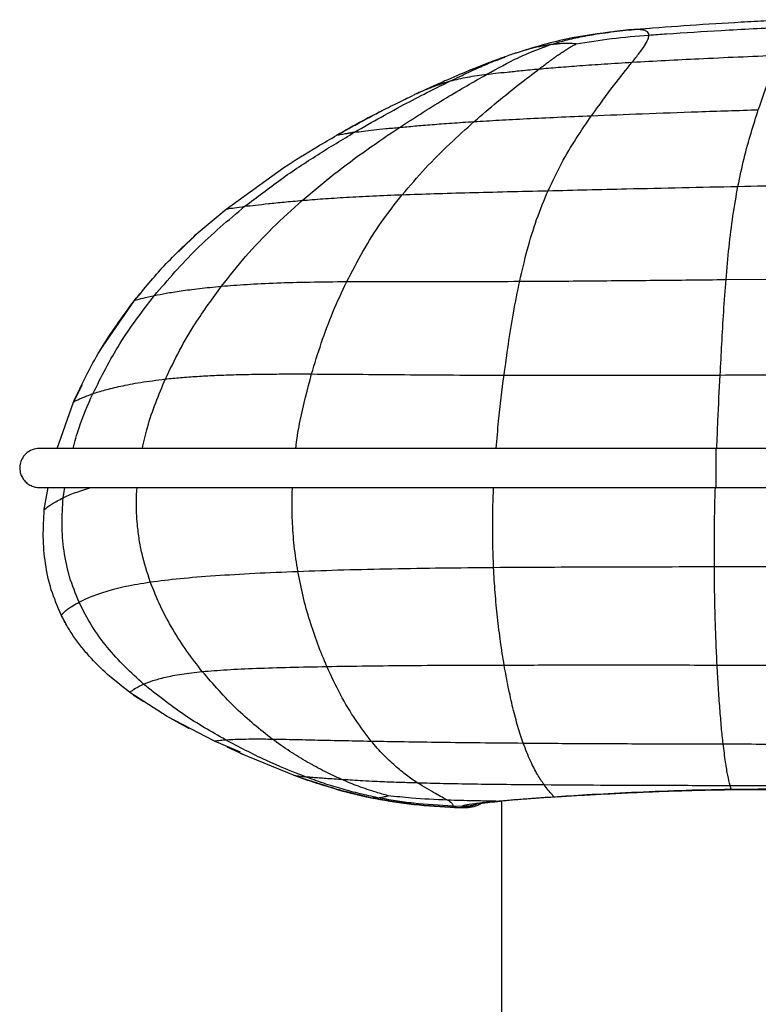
# Paper-space layout '_Right' of a CAD drawing. Header units: millimetres. Extents: x -155 to 619, y 0 to 686.
# Tile 3 of 8: x -95 to -1, y 395 to 521. Entities that reach past the tile are written whole.
import ezdxf

# ---------------------------------------------------------------- set-up
doc = ezdxf.new("R2010")
doc.units = ezdxf.units.MM

psp = doc.layouts.new('_Right')

# ---------------------------------------------------------------- linework, layer by layer
at = {"color": 7, "linetype": 'Continuous', "lineweight": 25}
for p, q in [((-17.78, 519.57), (-19.54, 519.36)), ((-16.32, 519.7), (-15.04, 519.8)), ((-32.12, 516.62), (-32.2, 516.6)), ((-33.65, 516.08), (-33.56, 516.12)), ((-44.78, 511.46), (-44.82, 511.44)), ((-44.58, 511.56), (-44.26, 511.7)), ((-52.73, 506.52), (-53.93, 506.33)), ((-69.13, 496.72), (-61.75, 502.02)), ((-72.7, 493.71), (-69.13, 496.72)), ((-69, 496.74), (-69.13, 496.72)), ((-75.18, 491.27), (-72.7, 493.71)), ((-5.35, 487.72), (22.39, 487.98)), ((-85.19, 478.69), (-80.81, 485.05)), ((-80.81, 485.05), (-79.96, 486.04)), ((-80.67, 485.09), (-80.81, 485.05)), ((-88.6, 472.08), (-87.45, 474.31)), ((-90.65, 466.18), (-88.6, 472.08)), ((-88.47, 472.15), (-88.6, 472.08)), ((450.94, 466.18), (-6.64, 466.18)), ((-92.31, 458.36), (-91.81, 461.18)), ((-89.91, 459.87), (-89.69, 461.18)), ((-6.64, 461.18), (450.94, 461.18)), ((-6.84, 451.09), (21.81, 451.07)), ((-89.38, 443.48), (-90.16, 444.92)), ((-81.39, 435.03), (-83.93, 437.06)), ((-76.62, 431.95), (-81.39, 435.03)), ((-80.99, 434.74), (-79.61, 433.88)), ((-70.6, 428.81), (-76.62, 431.95)), ((-76.3, 431.8), (-73.82, 430.42)), ((-67.28, 427.39), (-70.6, 428.81)), ((-69.04, 428.07), (-66.62, 427)), ((-67.33, 427.29), (-60.36, 424.43)), ((-60.52, 424.49), (-60.36, 424.43)), ((-56.65, 423.2), (-58.82, 423.88)), ((-50.64, 421.59), (-53.94, 422.4)), ((-4.71, 422.68), (-4.84, 423.17)), ((-4.71, 422.68), (-4.61, 422.66)), ((-34.71, 421.15), (-34.04, 421.19)), ((-34, 421.19), (-34, 5)), ((-27.3, 421.72), (-26.84, 421.74)), ((-38.99, 420.32), (-40.55, 420.39)), ((-40.54, 420.39), (-40.54, 420.39)), ((-39, 420.47), (-40.2, 420.51))]:
    psp.add_line(p, q, dxfattribs=at)
at = {"color": 7, "linetype": 'Continuous', "lineweight": 25, "flags": 128}
for points in [[(-6.64, 466.18), (-6.64, 465.99), (-6.64, 465.45), (-6.64, 464.64), (-6.64, 463.68), (-6.64, 462.72), (-6.64, 461.91), (-6.64, 461.37), (-6.64, 461.18)], [(-39, 420.53), (-38, 420.59), (-37.24, 420.78)]]:
    psp.add_lwpolyline(points, dxfattribs=at)
at = {"color": 7, "linetype": 'Continuous', "lineweight": 25}
for points, knots in [([(-16.32, 519.7), (-14.19, 519.87), (-9.89, 520.22), (-5.59, 520.47), (-3.43, 520.59)], [0, 0, 0, 0, 0.497489, 1, 1, 1, 1]), ([(-3.43, 520.59), (-3.29, 520.6), (-2.04, 520.67), (-0.18, 520.77), (1.54, 520.85), (2.15, 520.88)], [0, 0, 0, 0, 0.078559, 0.671748, 1, 1, 1, 1]), ([(-19.42, 519.39), (-21.53, 519.12), (-25.79, 518.58), (-30.02, 517.29), (-32.15, 516.63)], [0, 0, 0, 0, 0.496948, 1, 1, 1, 1]), ([(-23.67, 518.74), (-23.26, 518.82), (-22.78, 518.91), (-21.81, 519.07), (-20.29, 519.29), (-18.77, 519.46), (-17.78, 519.57)], [0, 0, 0, 0, 0.221807, 0.25839, 0.512968, 1, 1, 1, 1]), ([(-17.78, 519.57), (-17.52, 519.59), (-17.04, 519.64), (-16.55, 519.68), (-16.32, 519.7)], [0, 0, 0, 0, 0.525692, 1, 1, 1, 1]), ([(-15.18, 518.91), (-15.2, 519.02), (-15.23, 519.24), (-15.51, 519.44), (-15.88, 519.56), (-16.4, 519.63), (-17.01, 519.63), (-17.53, 519.59), (-17.78, 519.57)], [0, 0, 0, 0, 0.168999, 0.3311, 0.505503, 0.645162, 0.834343, 1, 1, 1, 1]), ([(-15.18, 518.91), (-14.8, 518.94), (-14.06, 519), (-13.31, 519.05), (-12.94, 519.08)], [0, 0, 0, 0, 0.49974, 1, 1, 1, 1]), ([(-12.94, 519.08), (-10.61, 519.23), (-5.57, 519.56), (-0.51, 519.81), (2.21, 519.94)], [0, 0, 0, 0, 0.461623, 1, 1, 1, 1]), ([(-29.17, 514.61), (-29.03, 514.71), (-28.74, 514.93), (-28.32, 515.25), (-27.98, 515.5), (-27.77, 515.66), (-27.69, 515.72), (-27.67, 515.73), (-27.66, 515.74), (-27.66, 515.74), (-27.66, 515.74), (-27.64, 515.75), (-27.63, 515.76), (-27.62, 515.77), (-27.61, 515.78), (-27.58, 515.8), (-27.49, 515.86), (-27.27, 516.02), (-27.03, 516.2), (-26.82, 516.34), (-26.58, 516.51), (-26.24, 516.73), (-25.78, 517.03), (-25.33, 517.32), (-24.89, 517.57), (-24.6, 517.72), (-24.46, 517.79)], [0, 0, 0, 0, 0.0835002, 0.1668152, 0.2502393, 0.2871224, 0.2953797, 0.2995108, 0.2999007, 0.3000192, 0.3001265, 0.3045762, 0.3087548, 0.3099032, 0.3104051, 0.3125198, 0.3278385, 0.3661702, 0.4475794, 0.4839088, 0.5017505, 0.6014074, 0.7006663, 0.8071509, 0.9081279, 1, 1, 1, 1]), ([(-27.85, 517.67), (-27.19, 517.87), (-25.87, 518.28), (-24.4, 518.59), (-23.67, 518.74)], [0, 0, 0, 0, 0.499059, 1, 1, 1, 1]), ([(-26.89, 517.78), (-27.05, 517.77), (-27.37, 517.73), (-27.69, 517.69), (-27.85, 517.67)], [0, 0, 0, 0, 0.494959, 1, 1, 1, 1]), ([(-24.46, 517.79), (-24.47, 517.79), (-24.84, 517.82), (-25.43, 517.86), (-26.21, 517.85), (-26.7, 517.8), (-26.89, 517.78)], [0, 0, 0, 0, 0.008921, 0.3817855, 0.7552478, 1, 1, 1, 1]), ([(-24.46, 517.79), (-22.98, 518.04), (-19.97, 518.54), (-16.79, 518.79), (-15.18, 518.91)], [0, 0, 0, 0, 0.49391, 1, 1, 1, 1]), ([(-17.32, 515.46), (-17.01, 515.86), (-16.39, 516.65), (-15.71, 517.6), (-15.25, 518.38), (-15.2, 518.73), (-15.18, 518.91)], [0, 0, 0, 0, 0.253147, 0.500142, 0.750962, 1, 1, 1, 1]), ([(-35.85, 513.92), (-34.52, 514.66), (-31.87, 516.14), (-29.19, 517.16), (-27.85, 517.67)], [0, 0, 0, 0, 0.501146, 1, 1, 1, 1]), ([(-32.05, 516.67), (-32.31, 516.58), (-32.82, 516.41), (-33.33, 516.23), (-33.58, 516.14)], [0, 0, 0, 0, 0.498261, 1, 1, 1, 1]), ([(-27.85, 517.67), (-28.01, 517.64), (-28.27, 517.6), (-28.61, 517.55), (-28.77, 517.51), (-29.25, 517.42), (-30.27, 517.21), (-31.45, 516.83), (-32.12, 516.62)], [0, 0, 0, 0, 0.143312, 0.217149, 0.262001, 0.268731, 0.580189, 1, 1, 1, 1]), ([(-33.53, 516.15), (-34.23, 515.9), (-35.77, 515.34), (-38.33, 514.3), (-40.73, 513.28), (-42.76, 512.38), (-43.78, 511.92), (-44.27, 511.69)], [0, 0, 0, 0, 0.201018, 0.442289, 0.720832, 0.866404, 1, 1, 1, 1]), ([(-40.5, 513.07), (-39.7, 513.45), (-38.13, 514.21), (-35.8, 515.27), (-34.45, 515.78), (-33.65, 516.08)], [0, 0, 0, 0, 0.290554, 0.576995, 1, 1, 1, 1]), ([(-29.17, 514.61), (-28.39, 514.67), (-26.79, 514.81), (-23.94, 515.03), (-20.76, 515.25), (-18.51, 515.38), (-17.32, 515.46)], [0, 0, 0, 0, 0.2254454, 0.4602989, 0.7153903, 1, 1, 1, 1]), ([(-22.51, 508.63), (-21.54, 509.96), (-19.61, 512.6), (-18.08, 514.51), (-17.32, 515.46)], [0, 0, 0, 0, 0.5039184, 1, 1, 1, 1]), ([(-17.32, 515.46), (-14.49, 515.61), (-8.33, 515.95), (-2.13, 516.21), (1.22, 516.35)], [0, 0, 0, 0, 0.4585974, 1, 1, 1, 1]), ([(-1.23, 509.39), (-0.76, 510.75), (0.18, 513.49), (0.87, 515.39), (1.22, 516.35)], [0, 0, 0, 0, 0.496843, 1, 1, 1, 1]), ([(-37.48, 507.88), (-36.49, 508.73), (-34.51, 510.44), (-31.7, 512.68), (-30.01, 513.97), (-29.17, 514.61)], [0, 0, 0, 0, 0.33537, 0.671444, 1, 1, 1, 1]), ([(-35.85, 513.92), (-35.5, 513.96), (-34.76, 514.05), (-33.35, 514.2), (-31.57, 514.38), (-29.98, 514.53), (-29.17, 514.61)], [0, 0, 0, 0, 0.229526, 0.496087, 0.744762, 1, 1, 1, 1]), ([(-52.73, 506.52), (-51.6, 507.18), (-49.35, 508.48), (-46.13, 510.22), (-43.12, 511.78), (-41.36, 512.64), (-40.49, 513.07)], [0, 0, 0, 0, 0.260175, 0.513846, 0.760386, 1, 1, 1, 1]), ([(-46.99, 507.14), (-44.96, 508.45), (-41.02, 510.98), (-37.54, 512.96), (-35.85, 513.92)], [0, 0, 0, 0, 0.515067, 1, 1, 1, 1]), ([(-44.26, 511.7), (-44.24, 511.71), (-44.1, 511.77), (-43.85, 511.88), (-43.49, 512.03), (-43.15, 512.17), (-42.8, 512.31), (-42.4, 512.46), (-41.95, 512.62), (-41.46, 512.78), (-40.98, 512.93), (-40.66, 513.02), (-40.5, 513.07)], [0, 0, 0, 0, 0.013373, 0.103091, 0.1928, 0.283091, 0.372234, 0.466231, 0.599728, 0.738036, 0.860939, 1, 1, 1, 1]), ([(-40.5, 513.07), (-39.79, 513.24), (-38.39, 513.59), (-36.7, 513.81), (-35.85, 513.92)], [0, 0, 0, 0, 0.500555, 1, 1, 1, 1]), ([(-44.2, 511.73), (-44.41, 511.63), (-44.85, 511.43), (-45.15, 511.29), (-45.3, 511.21)], [0, 0, 0, 0, 0.492157, 1, 1, 1, 1]), ([(-44.82, 511.44), (-44.8, 511.45), (-44.75, 511.47), (-44.69, 511.5), (-44.62, 511.53), (-44.59, 511.55), (-44.58, 511.56)], [0, 0, 0, 0, 0.198057, 0.599028, 0.799514, 1, 1, 1, 1]), ([(-51.33, 508.17), (-50.73, 508.49), (-49.39, 509.2), (-47.38, 510.22), (-45.96, 510.89), (-45.3, 511.21)], [0, 0, 0, 0, 0.3036739, 0.6728544, 1, 1, 1, 1]), ([(-48.91, 509.43), (-49.84, 508.95), (-51.93, 507.87), (-53.92, 506.74), (-55.03, 506.11)], [0, 0, 0, 0, 0.4441144, 1, 1, 1, 1]), ([(-22.51, 508.63), (-20.36, 508.71), (-15.86, 508.9), (-8.74, 509.15), (-3.79, 509.31), (-1.23, 509.39)], [0, 0, 0, 0, 0.305451, 0.640589, 1, 1, 1, 1]), ([(-3.83, 499.61), (-3.58, 500.83), (-3.05, 503.34), (-2.14, 506.55), (-1.54, 508.43), (-1.23, 509.39)], [0, 0, 0, 0, 0.3132785, 0.6479022, 1, 1, 1, 1]), ([(-54.98, 506.15), (-54.51, 506.41), (-53.9, 506.77), (-52.68, 507.44), (-51.93, 507.85), (-51.33, 508.17)], [0, 0, 0, 0, 0.386208, 0.511947, 1, 1, 1, 1]), ([(-46.99, 507.14), (-46.37, 507.2), (-45.18, 507.31), (-42.93, 507.5), (-40.43, 507.69), (-38.45, 507.82), (-37.48, 507.88)], [0, 0, 0, 0, 0.27439, 0.52803, 0.767528, 1, 1, 1, 1]), ([(-46.66, 498.55), (-45.68, 499.69), (-43.67, 502.04), (-40.57, 505.1), (-38.52, 506.95), (-37.48, 507.88)], [0, 0, 0, 0, 0.319524, 0.65549, 1, 1, 1, 1]), ([(-37.48, 507.88), (-36.44, 507.94), (-34.33, 508.07), (-30.72, 508.26), (-26.77, 508.45), (-23.97, 508.57), (-22.51, 508.63)], [0, 0, 0, 0, 0.23238, 0.472189, 0.72613, 1, 1, 1, 1]), ([(-28.05, 499.06), (-27.49, 500.25), (-26.32, 502.69), (-24.43, 505.83), (-23.16, 507.68), (-22.51, 508.63)], [0, 0, 0, 0, 0.314978, 0.650205, 1, 1, 1, 1]), ([(-66.72, 497.07), (-65.2, 498.23), (-62.15, 500.57), (-57.43, 503.7), (-54.3, 505.58), (-52.73, 506.52)], [0, 0, 0, 0, 0.330436, 0.666127, 1, 1, 1, 1]), ([(-59.41, 497.82), (-58.06, 498.96), (-55.31, 501.27), (-51.13, 504.35), (-48.38, 506.21), (-46.99, 507.14)], [0, 0, 0, 0, 0.322801, 0.658469, 1, 1, 1, 1]), ([(-54.84, 506.18), (-54.75, 506.19), (-54.55, 506.24), (-53.38, 506.42), (-52.73, 506.52)], [0, 0, 0, 0, 0.440829, 1, 1, 1, 1]), ([(-52.68, 507.44), (-52.81, 507.37), (-52.95, 507.29), (-53.09, 507.21), (-53.1, 507.21)], [0, 0, 0, 0, 0.951322, 1, 1, 1, 1]), ([(-52.73, 506.52), (-52.37, 506.57), (-51.67, 506.66), (-50.33, 506.81), (-48.84, 506.97), (-47.59, 507.09), (-46.99, 507.14)], [0, 0, 0, 0, 0.272209, 0.531456, 0.774864, 1, 1, 1, 1]), ([(-61.75, 502.02), (-60.34, 502.92), (-58.11, 504.34), (-55.82, 505.66), (-54.98, 506.15)], [0, 0, 0, 0, 0.632037, 1, 1, 1, 1]), ([(-46.66, 498.55), (-45.31, 498.6), (-42.59, 498.69), (-38.05, 498.82), (-33.19, 498.94), (-29.8, 499.02), (-28.05, 499.06)], [0, 0, 0, 0, 0.23746, 0.48016, 0.733022, 1, 1, 1, 1]), ([(-31.67, 487.5), (-31.36, 488.85), (-30.7, 491.68), (-29.49, 495.58), (-28.55, 497.87), (-28.05, 499.06)], [0, 0, 0, 0, 0.306192, 0.637709, 1, 1, 1, 1]), ([(-28.06, 499.06), (-24.72, 499.14), (-19.04, 499.28), (-10.95, 499.46), (-6.21, 499.56), (-3.83, 499.61)], [0, 0, 0, 0, 0.415057, 0.707388, 1, 1, 1, 1]), ([(-5.35, 487.72), (-5.22, 489.11), (-4.97, 492.01), (-4.47, 496.03), (-4.05, 498.38), (-3.83, 499.61)], [0, 0, 0, 0, 0.307097, 0.638585, 1, 1, 1, 1]), ([(-3.84, 499.61), (0.6, 499.7), (9.5, 499.89), (18.4, 500.02), (22.86, 500.09)], [0, 0, 0, 0, 0.498472, 1, 1, 1, 1]), ([(-69.72, 486.87), (-68.7, 488.15), (-66.58, 490.8), (-63.12, 494.46), (-60.68, 496.68), (-59.41, 497.82)], [0, 0, 0, 0, 0.311529, 0.644027, 1, 1, 1, 1]), ([(-66.72, 497.07), (-66.3, 497.12), (-65.47, 497.22), (-63.8, 497.41), (-61.9, 497.6), (-60.22, 497.75), (-59.41, 497.82)], [0, 0, 0, 0, 0.275846, 0.535967, 0.777936, 1, 1, 1, 1]), ([(-59.41, 497.82), (-58.58, 497.89), (-56.97, 498.02), (-53.91, 498.22), (-50.54, 498.4), (-47.94, 498.5), (-46.66, 498.55)], [0, 0, 0, 0, 0.275781, 0.529387, 0.768363, 1, 1, 1, 1]), ([(-53.73, 487.46), (-53.06, 488.76), (-51.65, 491.47), (-49.27, 495.19), (-47.55, 497.4), (-46.66, 498.55)], [0, 0, 0, 0, 0.307326, 0.639228, 1, 1, 1, 1]), ([(-78.26, 485.69), (-76.52, 487.7), (-72.93, 491.87), (-68.84, 495.3), (-66.72, 497.07)], [0, 0, 0, 0, 0.482969, 1, 1, 1, 1]), ([(-69.13, 496.72), (-69.08, 496.73), (-68.97, 496.75), (-68.19, 496.87), (-67.21, 497), (-66.72, 497.07)], [0, 0, 0, 0, 0.341976, 0.677465, 1, 1, 1, 1]), ([(-80.81, 485.05), (-79.57, 486.55), (-77.06, 489.62), (-74.17, 492.33), (-72.7, 493.71)], [0, 0, 0, 0, 0.491334, 1, 1, 1, 1]), ([(-31.67, 487.5), (-28.88, 487.51), (-23.16, 487.55), (-14.37, 487.63), (-8.39, 487.69), (-5.35, 487.72)], [0, 0, 0, 0, 0.319382, 0.654282, 1, 1, 1, 1]), ([(-6.09, 475.54), (-6.02, 476.87), (-5.88, 479.61), (-5.65, 483.72), (-5.45, 486.36), (-5.35, 487.72)], [0, 0, 0, 0, 0.3122895, 0.6450583, 1, 1, 1, 1]), ([(-78.26, 485.69), (-77.79, 485.78), (-76.89, 485.96), (-74.97, 486.27), (-72.74, 486.57), (-70.7, 486.77), (-69.72, 486.87)], [0, 0, 0, 0, 0.276626, 0.536758, 0.778236, 1, 1, 1, 1]), ([(-76.86, 475.03), (-76.27, 476.25), (-75.1, 478.7), (-72.73, 482.72), (-70.85, 485.31), (-69.72, 486.87)], [0, 0, 0, 0, 0.284533, 0.569029, 1, 1, 1, 1]), ([(-69.72, 486.87), (-68.68, 486.95), (-66.69, 487.11), (-62.83, 487.3), (-58.56, 487.42), (-55.32, 487.45), (-53.73, 487.46)], [0, 0, 0, 0, 0.2736919, 0.5266008, 0.7664827, 1, 1, 1, 1]), ([(-58.22, 475.67), (-57.82, 476.99), (-56.98, 479.72), (-55.49, 483.7), (-54.33, 486.18), (-53.73, 487.46)], [0, 0, 0, 0, 0.312176, 0.644719, 1, 1, 1, 1]), ([(-53.73, 487.46), (-52.06, 487.47), (-48.71, 487.48), (-43.27, 487.48), (-37.57, 487.47), (-33.66, 487.49), (-31.67, 487.5)], [0, 0, 0, 0, 0.242031, 0.487404, 0.73932, 1, 1, 1, 1]), ([(-33.66, 475.51), (-33.48, 476.83), (-33.11, 479.55), (-32.47, 483.59), (-31.94, 486.17), (-31.67, 487.5)], [0, 0, 0, 0, 0.311957, 0.644572, 1, 1, 1, 1]), ([(-88.6, 472.08), (-87.53, 474.32), (-85.34, 478.89), (-82.34, 482.97), (-80.81, 485.05)], [0, 0, 0, 0, 0.490628, 1, 1, 1, 1]), ([(-86.12, 473.15), (-85.02, 475.32), (-82.77, 479.79), (-79.79, 483.68), (-78.26, 485.69)], [0, 0, 0, 0, 0.486006, 1, 1, 1, 1]), ([(-80.81, 485.05), (-80.75, 485.07), (-80.65, 485.1), (-79.86, 485.33), (-78.78, 485.57), (-78.26, 485.69)], [0, 0, 0, 0, 0.342405, 0.678055, 1, 1, 1, 1]), ([(-86.12, 473.15), (-85.64, 473.31), (-84.71, 473.61), (-82.69, 474.1), (-80.26, 474.59), (-77.96, 474.89), (-76.86, 475.03)], [0, 0, 0, 0, 0.276493, 0.536285, 0.777563, 1, 1, 1, 1]), ([(-79.8, 466.18), (-79.6, 467.08), (-78.9, 470.17), (-77.7, 473.01), (-76.86, 475.03)], [0, 0, 0, 0, 0.290581, 1, 1, 1, 1]), ([(-76.86, 475.03), (-76.23, 475.09), (-75, 475.22), (-72.89, 475.37), (-70.63, 475.49), (-68.2, 475.58), (-65.56, 475.64), (-62.72, 475.67), (-60.25, 475.68), (-58.71, 475.67), (-58.22, 475.67)], [0, 0, 0, 0, 0.146719, 0.288048, 0.41798, 0.547925, 0.677876, 0.807825, 0.937762, 1, 1, 1, 1]), ([(-60.23, 466.18), (-60.21, 466.33), (-60.08, 467.54), (-59.5, 470.78), (-58.73, 473.71), (-58.22, 475.67)], [0, 0, 0, 0, 0.045553, 0.361538, 1, 1, 1, 1]), ([(-58.22, 475.67), (-56.31, 475.66), (-52.47, 475.64), (-46.36, 475.58), (-40.08, 475.54), (-35.82, 475.52), (-33.66, 475.51)], [0, 0, 0, 0, 0.245107, 0.492169, 0.743425, 1, 1, 1, 1]), ([(-34.65, 466.18), (-34.56, 467.35), (-34.32, 470.55), (-33.92, 473.59), (-33.66, 475.51)], [0, 0, 0, 0, 0.365845, 1, 1, 1, 1]), ([(-33.66, 475.51), (-29.17, 475.51), (-19.99, 475.5), (-10.78, 475.53), (-6.09, 475.54)], [0, 0, 0, 0, 0.4901969, 1, 1, 1, 1]), ([(-6.53, 466.18), (-6.48, 467.35), (-6.36, 470.54), (-6.2, 473.61), (-6.09, 475.54)], [0, 0, 0, 0, 0.367863, 1, 1, 1, 1]), ([(-6.09, 475.54), (-2.5, 475.56), (4.67, 475.58), (13.18, 475.61), (18.99, 475.63), (21.21, 475.63), (22.1, 475.64)], [0, 0, 0, 0, 0.381884, 0.763876, 0.905714, 1, 1, 1, 1]), ([(-88.64, 466.18), (-88.4, 467.06), (-87.75, 469.46), (-86.75, 471.72), (-86.12, 473.15)], [0, 0, 0, 0, 0.365487, 1, 1, 1, 1]), ([(-88.6, 472.08), (-88.55, 472.11), (-88.46, 472.17), (-87.72, 472.56), (-86.64, 472.96), (-86.12, 473.15)], [0, 0, 0, 0, 0.342549, 0.678295, 1, 1, 1, 1]), ([(-92.93, 466.18), (-93.24, 466.15), (-93.88, 466.08), (-94.67, 465.55), (-95.18, 464.87), (-95.44, 464.09), (-95.45, 463.36), (-95.26, 462.7), (-94.96, 462.18), (-94.54, 461.73), (-94.02, 461.41), (-93.48, 461.22), (-93.11, 461.19), (-92.93, 461.18)], [0, 0, 0, 0, 0.118186, 0.241756, 0.352016, 0.439356, 0.554037, 0.624995, 0.701853, 0.781173, 0.859254, 0.932909, 1, 1, 1, 1]), ([(-6.64, 466.18), (-9.61, 466.18), (-15.16, 466.18), (-22.96, 466.18), (-29.72, 466.18), (-35.53, 466.18), (-40.46, 466.18), (-44.79, 466.18), (-48.81, 466.18), (-53.25, 466.18), (-58.1, 466.18), (-63.23, 466.18), (-68.03, 466.18), (-72.44, 466.18), (-76.39, 466.18), (-79.83, 466.18), (-82.72, 466.18), (-85.03, 466.18), (-87.12, 466.18), (-88.77, 466.18), (-89.76, 466.18), (-90.34, 466.18), (-90.72, 466.18), (-91.11, 466.18), (-91.53, 466.18), (-91.95, 466.18), (-92.34, 466.18), (-92.66, 466.18), (-92.89, 466.18), (-92.92, 466.18), (-92.93, 466.18)], [0, 0, 0, 0, 0.053957, 0.100815, 0.141656, 0.176914, 0.206711, 0.231558, 0.255967, 0.280658, 0.314034, 0.348084, 0.382537, 0.417149, 0.451824, 0.486376, 0.520588, 0.554489, 0.58828, 0.638003, 0.684787, 0.704715, 0.724866, 0.749599, 0.779436, 0.814324, 0.853484, 0.897477, 0.946305, 1, 1, 1, 1]), ([(-92.93, 461.18), (-92.91, 461.18), (-92.88, 461.18), (-92.61, 461.18), (-92.26, 461.18), (-91.87, 461.18), (-91.47, 461.18), (-91.07, 461.18), (-90.51, 461.18), (-89.66, 461.18), (-88.2, 461.18), (-85.93, 461.18), (-82.98, 461.18), (-79.56, 461.18), (-76.07, 461.18), (-72.1, 461.18), (-67.76, 461.18), (-63.2, 461.18), (-59.01, 461.18), (-55.3, 461.18), (-51.83, 461.18), (-47.76, 461.18), (-42.83, 461.18), (-37.11, 461.18), (-30.64, 461.18), (-23.43, 461.18), (-15.35, 461.18), (-9.65, 461.18), (-6.64, 461.18)], [0, 0, 0, 0, 0.060012, 0.112398, 0.15718, 0.194329, 0.223984, 0.251585, 0.27965, 0.329832, 0.380758, 0.431474, 0.48226, 0.516513, 0.551098, 0.585746, 0.619865, 0.652452, 0.683432, 0.703372, 0.723653, 0.74866, 0.778866, 0.814057, 0.853072, 0.896617, 0.945216, 1, 1, 1, 1]), ([(-89.91, 459.87), (-89.44, 460.09), (-88.55, 460.49), (-87.07, 460.96), (-86.36, 461.18)], [0, 0, 0, 0, 0.522353, 1, 1, 1, 1]), ([(-78.79, 449.13), (-79.17, 450.32), (-79.74, 452.07), (-80.21, 454.55), (-80.49, 456.78), (-80.62, 459.01), (-80.51, 460.59), (-80.47, 461.18)], [0, 0, 0, 0, 0.313313, 0.463595, 0.619146, 0.858268, 1, 1, 1, 1]), ([(-59.96, 450.48), (-60.13, 451.56), (-60.46, 453.66), (-60.67, 456.61), (-60.73, 459.11), (-60.68, 460.51), (-60.66, 461.18)], [0, 0, 0, 0, 0.314587, 0.619064, 0.817905, 1, 1, 1, 1]), ([(-35, 450.99), (-35.04, 452.05), (-35.12, 454.14), (-35.11, 457.34), (-35.07, 459.69), (-35, 460.96), (-34.99, 461.18)], [0, 0, 0, 0, 0.321093, 0.632531, 0.936726, 1, 1, 1, 1]), ([(-6.84, 451.09), (-6.84, 452.49), (-6.84, 455.26), (-6.79, 458.68), (-6.73, 460.63), (-6.71, 461.18)], [0, 0, 0, 0, 0.427134, 0.839576, 1, 1, 1, 1]), ([(-92.31, 458.36), (-92.27, 458.4), (-92.18, 458.49), (-91.48, 459.05), (-90.42, 459.6), (-89.91, 459.87)], [0, 0, 0, 0, 0.342483, 0.678222, 1, 1, 1, 1]), ([(-87.88, 446.54), (-88.31, 447.61), (-89.17, 449.72), (-89.85, 453.09), (-90.13, 456.48), (-89.98, 458.74), (-89.91, 459.87)], [0, 0, 0, 0, 0.254756, 0.50489, 0.752588, 1, 1, 1, 1]), ([(-90.16, 444.92), (-90.61, 445.98), (-91.52, 448.1), (-92.22, 451.48), (-92.52, 454.92), (-92.38, 457.21), (-92.31, 458.36)], [0, 0, 0, 0, 0.251282, 0.500374, 0.749349, 1, 1, 1, 1]), ([(-78.79, 449.13), (-77.58, 449.29), (-75.26, 449.58), (-70.68, 449.94), (-65.61, 450.25), (-61.83, 450.41), (-59.96, 450.48)], [0, 0, 0, 0, 0.2712371, 0.5236332, 0.7645468, 1, 1, 1, 1]), ([(-59.96, 450.48), (-58.03, 450.55), (-54.14, 450.69), (-47.94, 450.83), (-41.55, 450.93), (-37.2, 450.97), (-35, 450.99)], [0, 0, 0, 0, 0.244071, 0.490829, 0.742464, 1, 1, 1, 1]), ([(-56.26, 438.34), (-56.66, 439.28), (-57.43, 441.11), (-58.45, 444.12), (-59.32, 447.21), (-59.75, 449.41), (-59.96, 450.48)], [0, 0, 0, 0, 0.264873, 0.519559, 0.764361, 1, 1, 1, 1]), ([(-35, 450.99), (-30.4, 451.02), (-21.03, 451.07), (-11.63, 451.08), (-6.84, 451.09)], [0, 0, 0, 0, 0.4905326, 1, 1, 1, 1]), ([(-33.65, 438.52), (-33.81, 439.5), (-34.12, 441.42), (-34.5, 444.55), (-34.81, 447.71), (-34.94, 449.91), (-35, 450.99)], [0, 0, 0, 0, 0.2648138, 0.5195028, 0.764451, 1, 1, 1, 1]), ([(-6.49, 438.53), (-6.53, 439.52), (-6.63, 441.47), (-6.73, 444.62), (-6.81, 447.81), (-6.83, 450.01), (-6.84, 451.09)], [0, 0, 0, 0, 0.264403, 0.518911, 0.764016, 1, 1, 1, 1]), ([(-87.88, 446.54), (-87.43, 446.77), (-86.55, 447.2), (-84.58, 447.91), (-82.2, 448.57), (-79.9, 448.95), (-78.79, 449.13)], [0, 0, 0, 0, 0.276452, 0.536276, 0.777612, 1, 1, 1, 1]), ([(-72.16, 437.7), (-72.83, 438.55), (-74.13, 440.23), (-75.91, 443.02), (-77.52, 445.94), (-78.37, 448.08), (-78.79, 449.13)], [0, 0, 0, 0, 0.2619704, 0.5154903, 0.7610369, 1, 1, 1, 1]), ([(-89.65, 445.4), (-89.52, 445.5), (-89.25, 445.71), (-88.68, 446.1), (-88.14, 446.39), (-87.88, 446.54)], [0, 0, 0, 0, 0.341096, 0.674995, 1, 1, 1, 1]), ([(-79.64, 436.09), (-80.46, 436.82), (-82.07, 438.28), (-84.3, 440.76), (-86.32, 443.47), (-87.36, 445.52), (-87.88, 446.54)], [0, 0, 0, 0, 0.252061, 0.501989, 0.750703, 1, 1, 1, 1]), ([(-90.16, 444.92), (-90.16, 444.92), (-90.15, 444.92), (-89.89, 445.17), (-89.65, 445.4)], [0, 0, 0, 0, 0.0757631, 1, 1, 1, 1]), ([(-81.39, 435.03), (-82.25, 435.69), (-83.98, 437.02), (-85.96, 438.94), (-87.41, 440.61), (-88.43, 441.96), (-89.36, 443.39), (-89.89, 444.41), (-90.16, 444.92)], [0, 0, 0, 0, 0.243936, 0.490985, 0.616064, 0.742431, 0.870339, 1, 1, 1, 1]), ([(-33.65, 438.52), (-30.77, 438.53), (-24.86, 438.54), (-15.79, 438.54), (-9.62, 438.53), (-6.49, 438.53)], [0, 0, 0, 0, 0.32015, 0.655085, 1, 1, 1, 1]), ([(-79.64, 436.09), (-79.28, 436.24), (-78.58, 436.52), (-76.97, 436.96), (-75.01, 437.37), (-73.09, 437.59), (-72.16, 437.7)], [0, 0, 0, 0, 0.276411, 0.536389, 0.777898, 1, 1, 1, 1]), ([(-72.16, 437.7), (-71.16, 437.78), (-69.23, 437.94), (-65.4, 438.11), (-61.12, 438.25), (-57.87, 438.31), (-56.26, 438.34)], [0, 0, 0, 0, 0.271227, 0.523335, 0.764013, 1, 1, 1, 1]), ([(-63.25, 429.08), (-64.8, 430.3), (-67.81, 432.69), (-70.74, 436.06), (-72.16, 437.7)], [0, 0, 0, 0, 0.511968, 1, 1, 1, 1]), ([(-56.26, 438.34), (-54.57, 438.37), (-51.15, 438.42), (-45.59, 438.48), (-39.74, 438.51), (-35.71, 438.52), (-33.65, 438.52)], [0, 0, 0, 0, 0.239742, 0.484537, 0.737338, 1, 1, 1, 1]), ([(-50.61, 428.82), (-51.28, 429.7), (-52.6, 431.42), (-54.52, 434.62), (-55.69, 437.12), (-56.26, 438.34)], [0, 0, 0, 0, 0.349219, 0.6824659, 1, 1, 1, 1]), ([(-31.22, 428.57), (-31.45, 429.24), (-31.89, 430.55), (-32.53, 432.97), (-33.12, 435.59), (-33.48, 437.56), (-33.65, 438.52)], [0, 0, 0, 0, 0.266393, 0.521164, 0.76542, 1, 1, 1, 1]), ([(-6.49, 438.53), (-1.72, 438.53), (7.74, 438.52), (17.2, 438.51), (21.89, 438.5)], [0, 0, 0, 0, 0.503924, 1, 1, 1, 1]), ([(-5.71, 428.46), (-5.79, 429.13), (-5.93, 430.45), (-6.13, 432.9), (-6.32, 435.55), (-6.43, 437.55), (-6.49, 438.53)], [0, 0, 0, 0, 0.267469, 0.522347, 0.766132, 1, 1, 1, 1]), ([(-81.39, 435.03), (-81.36, 435.06), (-81.3, 435.12), (-80.82, 435.52), (-80.03, 435.9), (-79.64, 436.09)], [0, 0, 0, 0, 0.34272, 0.678317, 1, 1, 1, 1]), ([(-69.2, 428.99), (-70.98, 430), (-74.53, 432.02), (-77.94, 434.74), (-79.64, 436.09)], [0, 0, 0, 0, 0.499953, 1, 1, 1, 1]), ([(-70.6, 428.81), (-70.58, 428.82), (-70.54, 428.83), (-70.14, 428.9), (-69.51, 428.96), (-69.2, 428.99)], [0, 0, 0, 0, 0.341926, 0.677397, 1, 1, 1, 1]), ([(-69.2, 428.99), (-68.91, 429), (-68.34, 429.04), (-67.06, 429.08), (-65.49, 429.11), (-63.98, 429.09), (-63.25, 429.08)], [0, 0, 0, 0, 0.274679, 0.534165, 0.77637, 1, 1, 1, 1]), ([(-59.07, 424.29), (-60.73, 424.95), (-64.15, 426.31), (-67.49, 428.08), (-69.2, 428.99)], [0, 0, 0, 0, 0.485972, 1, 1, 1, 1]), ([(-63.25, 429.08), (-62.46, 429.07), (-60.95, 429.04), (-57.94, 428.97), (-54.54, 428.9), (-51.91, 428.85), (-50.61, 428.82)], [0, 0, 0, 0, 0.270918, 0.52302, 0.763648, 1, 1, 1, 1]), ([(-54.43, 423.95), (-55.13, 424.27), (-56.56, 424.92), (-58.74, 426.11), (-60.98, 427.46), (-62.49, 428.54), (-63.25, 429.08)], [0, 0, 0, 0, 0.2449353, 0.4997979, 0.7489553, 1, 1, 1, 1]), ([(-50.61, 428.82), (-49.22, 428.8), (-46.4, 428.75), (-41.69, 428.68), (-36.61, 428.62), (-33.05, 428.59), (-31.22, 428.57)], [0, 0, 0, 0, 0.233875, 0.475659, 0.729876, 1, 1, 1, 1]), ([(-44.73, 423.51), (-45.18, 423.81), (-46.08, 424.42), (-47.54, 425.62), (-49.05, 427.02), (-50.09, 428.22), (-50.61, 428.82)], [0, 0, 0, 0, 0.252585, 0.504528, 0.754078, 1, 1, 1, 1]), ([(-31.22, 428.57), (-28.57, 428.55), (-23.09, 428.51), (-14.57, 428.48), (-8.71, 428.46), (-5.71, 428.46)], [0, 0, 0, 0, 0.3133225, 0.6485998, 1, 1, 1, 1]), ([(-28.56, 423.26), (-28.84, 423.66), (-29.37, 424.46), (-30.28, 426.14), (-30.91, 427.77), (-31.22, 428.57)], [0, 0, 0, 0, 0.344594, 0.678349, 1, 1, 1, 1]), ([(-5.71, 428.46), (-2.51, 428.45), (3.71, 428.44), (12.98, 428.43), (19.05, 428.43), (22.08, 428.43)], [0, 0, 0, 0, 0.345234, 0.672604, 1, 1, 1, 1]), ([(-4.84, 423.17), (-4.93, 423.57), (-5.11, 424.35), (-5.41, 426.01), (-5.61, 427.65), (-5.71, 428.46)], [0, 0, 0, 0, 0.346731, 0.680364, 1, 1, 1, 1]), ([(-58.82, 423.88), (-59.08, 423.97), (-59.6, 424.15), (-60.12, 424.34), (-60.38, 424.43)], [0, 0, 0, 0, 0.49822, 1, 1, 1, 1]), ([(-60.36, 424.43), (-59.75, 424.21), (-58.56, 423.78), (-57.28, 423.37), (-56.65, 423.17)], [0, 0, 0, 0, 0.512644, 1, 1, 1, 1]), ([(-60.3, 424.42), (-60.26, 424.42), (-60.17, 424.4), (-59.46, 424.33), (-59.07, 424.29)], [0, 0, 0, 0, 0.439494, 1, 1, 1, 1]), ([(-59.07, 424.29), (-59, 424.28), (-58.86, 424.27), (-58.62, 424.25), (-58.36, 424.23), (-58.08, 424.21), (-57.78, 424.18), (-57.33, 424.15), (-56.66, 424.1), (-55.68, 424.03), (-54.85, 423.98), (-54.43, 423.95)], [0, 0, 0, 0, 0.0846954, 0.1682349, 0.2505301, 0.3448697, 0.4143052, 0.4921416, 0.675168, 0.8366783, 1, 1, 1, 1]), ([(-49.76, 421.6), (-50.53, 421.76), (-52.12, 422.1), (-54.4, 422.72), (-56.74, 423.44), (-58.27, 424), (-59.07, 424.29)], [0, 0, 0, 0, 0.2224083, 0.4635089, 0.723283, 1, 1, 1, 1]), ([(-57.73, 423.56), (-56.96, 423.3), (-54.62, 422.49), (-52.19, 421.94), (-50.57, 421.58)], [0, 0, 0, 0, 0.328522, 1, 1, 1, 1]), ([(-54.43, 423.95), (-54.07, 423.93), (-53.36, 423.88), (-52.05, 423.81), (-50.65, 423.73), (-48.94, 423.65), (-47.02, 423.58), (-45.44, 423.53), (-44.73, 423.51)], [0, 0, 0, 0, 0.168412, 0.330109, 0.497672, 0.627102, 0.832897, 1, 1, 1, 1]), ([(-52.24, 423.05), (-52.6, 423.19), (-53.32, 423.47), (-54.05, 423.79), (-54.43, 423.95)], [0, 0, 0, 0, 0.486534, 1, 1, 1, 1]), ([(-44.73, 423.51), (-43.63, 423.48), (-41.35, 423.42), (-37.5, 423.35), (-33.21, 423.3), (-30.16, 423.27), (-28.56, 423.26)], [0, 0, 0, 0, 0.223066, 0.460355, 0.71765, 1, 1, 1, 1]), ([(-40.88, 421.28), (-41.33, 421.52), (-42.24, 422), (-43.9, 423), (-44.73, 423.51)], [0, 0, 0, 0, 0.494363, 1, 1, 1, 1]), ([(-53.94, 422.4), (-54.19, 422.46), (-55.11, 422.68), (-56, 422.98), (-56.65, 423.2)], [0, 0, 0, 0, 0.276798, 1, 1, 1, 1]), ([(-54.12, 422.43), (-53.53, 422.27), (-52.37, 421.97), (-51.16, 421.71), (-50.56, 421.58)], [0, 0, 0, 0, 0.507486, 1, 1, 1, 1]), ([(-48.46, 421.85), (-48.97, 421.99), (-50.21, 422.33), (-51.49, 422.78), (-52.24, 423.05)], [0, 0, 0, 0, 0.407726, 1, 1, 1, 1]), ([(-28.56, 423.26), (-26.17, 423.24), (-21.14, 423.21), (-13.21, 423.18), (-7.69, 423.17), (-4.84, 423.17)], [0, 0, 0, 0, 0.30455, 0.640367, 1, 1, 1, 1]), ([(-27.3, 421.72), (-27.38, 421.81), (-27.74, 422.19), (-28.2, 422.79), (-28.56, 423.26)], [0, 0, 0, 0, 0.221346, 1, 1, 1, 1]), ([(-27.3, 421.72), (-27.3, 421.72), (-25.98, 421.81), (-22.88, 422.01), (-17.5, 422.29), (-11.29, 422.55), (-6.92, 422.65), (-4.71, 422.68), (-4.71, 422.68)], [0, 0, 0, 0, 0.0000023, 0.2165184, 0.4782865, 0.7394546, 0.9999977, 1, 1, 1, 1]), ([(-26.84, 421.72), (-26.47, 421.75), (-25.29, 421.83), (-23.06, 421.96), (-20.19, 422.11), (-17.12, 422.26), (-13.91, 422.4), (-10.58, 422.51), (-7.47, 422.59), (-5.45, 422.62), (-4.61, 422.63)], [0, 0, 0, 0, 0.062865, 0.2007, 0.339681, 0.479369, 0.618384, 0.758603, 0.899015, 1, 1, 1, 1]), ([(-4.84, 423.17), (-0.34, 423.16), (8.7, 423.15), (17.75, 423.15), (22.3, 423.15)], [0, 0, 0, 0, 0.4972576, 1, 1, 1, 1]), ([(-4.71, 422.68), (-4.71, 422.68), (-3.84, 422.69), (-1.88, 422.71), (0.09, 422.71), (1.18, 422.71)], [0, 0, 0, 0, 0.00001, 0.44801, 1, 1, 1, 1]), ([(-4.61, 422.63), (-4.4, 422.63), (-3.08, 422.65), (-1.15, 422.66), (0.58, 422.66), (1.18, 422.66)], [0, 0, 0, 0, 0.108555, 0.689621, 1, 1, 1, 1]), ([(-50.67, 421.6), (-49.06, 421.3), (-45.71, 420.69), (-42.31, 420.49), (-40.54, 420.39)], [0, 0, 0, 0, 0.481338, 1, 1, 1, 1]), ([(-40.55, 420.39), (-42.31, 420.49), (-45.69, 420.69), (-49.03, 421.3), (-50.64, 421.59)], [0, 0, 0, 0, 0.518549, 1, 1, 1, 1]), ([(-50.57, 421.59), (-50.53, 421.58), (-50.42, 421.57), (-50, 421.59), (-49.76, 421.6)], [0, 0, 0, 0, 0.434832, 1, 1, 1, 1]), ([(-49.76, 421.6), (-49.53, 421.62), (-49.14, 421.66), (-48.66, 421.79), (-48.46, 421.85)], [0, 0, 0, 0, 0.579333, 1, 1, 1, 1]), ([(-40.2, 420.51), (-41.88, 420.61), (-44.32, 420.75), (-47.54, 421.18), (-49.02, 421.46), (-49.76, 421.6)], [0, 0, 0, 0, 0.519582, 0.75903, 1, 1, 1, 1]), ([(-40.88, 421.28), (-42.43, 421.35), (-45.03, 421.46), (-47.47, 421.74), (-48.46, 421.85)], [0, 0, 0, 0, 0.595418, 1, 1, 1, 1]), ([(-34.71, 421.15), (-34.89, 421.15), (-35.83, 421.17), (-37.91, 421.19), (-39.77, 421.25), (-40.88, 421.28)], [0, 0, 0, 0, 0.082424, 0.45148, 1, 1, 1, 1]), ([(-40.56, 421.08), (-40.61, 421.12), (-40.7, 421.18), (-40.82, 421.25), (-40.88, 421.28)], [0, 0, 0, 0, 0.4994751, 1, 1, 1, 1]), ([(-40.2, 420.51), (-40.2, 420.52), (-40.19, 420.53), (-40.17, 420.57), (-40.16, 420.65), (-40.21, 420.77), (-40.33, 420.91), (-40.49, 421.03), (-40.56, 421.08)], [0, 0, 0, 0, 0.0229251, 0.1362998, 0.3630557, 0.5826542, 0.8023874, 1, 1, 1, 1]), ([(-39, 420.53), (-38.92, 420.58), (-38.77, 420.68), (-37.5, 420.86), (-36.01, 421.03), (-34.94, 421.13), (-34.71, 421.15)], [0, 0, 0, 0, 0.3030885, 0.6063671, 0.9161608, 1, 1, 1, 1]), ([(-37.17, 420.81), (-37.18, 420.81), (-37.21, 420.8), (-36.99, 420.85), (-36.53, 420.91), (-35.67, 421.01), (-34.88, 421.09), (-34.24, 421.14), (-34.1, 421.16)], [0, 0, 0, 0, 0.058655, 0.244792, 0.454507, 0.658336, 0.926239, 1, 1, 1, 1]), ([(-34.71, 421.15), (-33.72, 421.24), (-31.66, 421.42), (-28.79, 421.62), (-27.3, 421.72)], [0, 0, 0, 0, 0.479051, 1, 1, 1, 1]), ([(-34.04, 421.19), (-33.94, 421.2), (-33.41, 421.25), (-32.18, 421.36), (-30.93, 421.46), (-30.3, 421.51)], [0, 0, 0, 0, 0.1023269, 0.5513736, 1, 1, 1, 1]), ([(-30.14, 421.52), (-29.47, 421.57), (-28.45, 421.64), (-27.26, 421.71), (-26.86, 421.73)], [0, 0, 0, 0, 0.660949, 1, 1, 1, 1]), ([(-40.54, 420.39), (-40.42, 420.38), (-40.17, 420.37), (-39.92, 420.36), (-39.79, 420.35)], [0, 0, 0, 0, 0.498554, 1, 1, 1, 1]), ([(-40.52, 420.39), (-40.49, 420.39), (-40.42, 420.39), (-40.28, 420.47), (-40.2, 420.51)], [0, 0, 0, 0, 0.42682, 1, 1, 1, 1]), ([(-40.18, 420.37), (-40.04, 420.37), (-39.64, 420.35), (-39.25, 420.33), (-38.99, 420.32)], [0, 0, 0, 0, 0.347938, 1, 1, 1, 1]), ([(-39, 420.47), (-38.66, 420.47), (-38.07, 420.47), (-37.51, 420.65), (-37.27, 420.72)], [0, 0, 0, 0, 0.570765, 1, 1, 1, 1]), ([(-39, 420.47), (-39, 420.47), (-39, 420.48), (-39, 420.51), (-39, 420.53)], [0, 0, 0, 0, 0.000021, 1, 1, 1, 1]), ([(-38.99, 420.32), (-38.99, 420.32), (-38.99, 420.32), (-38.99, 420.35), (-38.99, 420.42), (-39, 420.47)], [0, 0, 0, 0, 0.280119, 0.560801, 1, 1, 1, 1]), ([(-38.99, 420.32), (-38.65, 420.33), (-37.98, 420.35), (-37.13, 420.57), (-36.67, 420.82), (-36.5, 420.91)], [0, 0, 0, 0, 0.387412, 0.774824, 1, 1, 1, 1])]:
    psp.add_open_spline(points, degree=3, knots=knots, dxfattribs=at)

doc.saveas('drawing.dxf')
